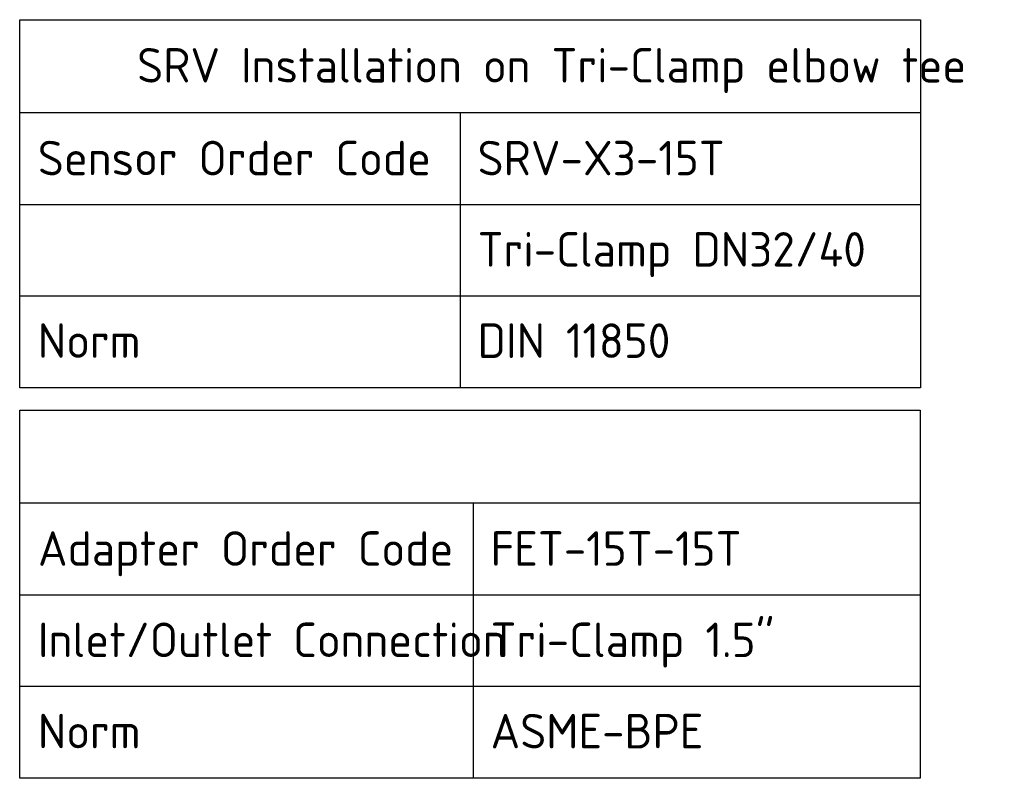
# Paper-space layout 'Invenitec-A4' of a CAD drawing. Header units: millimetres. Extents: x -49 to 254, y -43 to 249.
# Tile 13 of 13: x 154 to 254, y 172 to 249. Entities that reach past the tile are written whole.
import ezdxf
from ezdxf.enums import TextEntityAlignment as Align

# ---------------------------------------------------------------- set-up
doc = ezdxf.new("R2010")
doc.units = ezdxf.units.MM
doc.layers.add('Default', color=7, linetype='Continuous')
doc.styles.add('SEACAD_Solid_Edge_ISO', font='seiso.ttf')

# ---------------------------------------------------------------- blocks, each defined once
blk = doc.blocks.new('SE7')
at = {"layer": 'Default', "color": 7, "linetype": 'Continuous'}
for p, q in [((202.923, 197.722), (294.175, 197.722)), ((247.55, 197.722), (247.55, 188.394)), ((202.923, 188.394), (294.175, 188.394)), ((247.55, 188.394), (247.55, 179.142)), ((202.923, 179.142), (294.175, 179.142)), ((247.55, 179.142), (247.55, 169.815))]:
    blk.add_line(p, q, dxfattribs=at)
blk.add_lwpolyline([(202.923, 169.815), (202.923, 207.124), (294.175, 207.124), (294.175, 169.815), (202.923, 169.815)], dxfattribs=at)
at = {"layer": 'Default', "color": 7, "linetype": 'Continuous', "style": 'SEACAD_Solid_Edge_ISO'}
for s, p in [('SRV Installation on Tri-Clamp elbow tee', (214.821, 204.252)), ('Sensor Order Code', (204.76, 194.85)), ('SRV-X3-15T', (249.312, 194.85)), ('Tri-Clamp DN32/40', (249.312, 185.598)), ('Norm', (204.76, 176.346)), ('DIN 11850', (249.312, 176.346))]:
    blk.add_text(s, height=3.5, dxfattribs=at).set_placement(p, align=Align.TOP_LEFT)
blk = doc.blocks.new('SE8')
at = {"layer": 'Default', "color": 7, "linetype": 'Continuous'}
for p, q in [((202.932, 158.152), (294.149, 158.152)), ((248.866, 158.152), (248.866, 148.824)), ((202.932, 148.824), (294.149, 148.824)), ((248.866, 148.824), (248.866, 139.572)), ((202.932, 139.572), (294.149, 139.572)), ((248.866, 139.572), (248.866, 130.245))]:
    blk.add_line(p, q, dxfattribs=at)
blk.add_lwpolyline([(202.932, 130.245), (202.932, 167.554), (294.149, 167.554), (294.149, 130.245), (202.932, 130.245)], dxfattribs=at)
at = {"layer": 'Default', "color": 7, "linetype": 'Continuous', "style": 'SEACAD_Solid_Edge_ISO'}
for s, p in [('Adapter Order Code', (204.769, 155.28)), ('FET-15T-15T', (250.629, 155.28)), ('Inlet/Outlet Connection', (204.769, 146.028)), ('Tri-Clamp 1.5"', (250.629, 146.028)), ('Norm', (204.769, 136.776)), ('ASME-BPE', (250.629, 136.776))]:
    blk.add_text(s, height=3.5, dxfattribs=at).set_placement(p, align=Align.TOP_LEFT)

psp = doc.layouts.new('Invenitec-A4')

# ---------------------------------------------------------------- block references
at = {"layer": 'Default'}
for name in ['SE7', 'SE8']:
    psp.add_blockref(name, (-49.1679, 41.755), dxfattribs=at)

doc.saveas('drawing.dxf')
